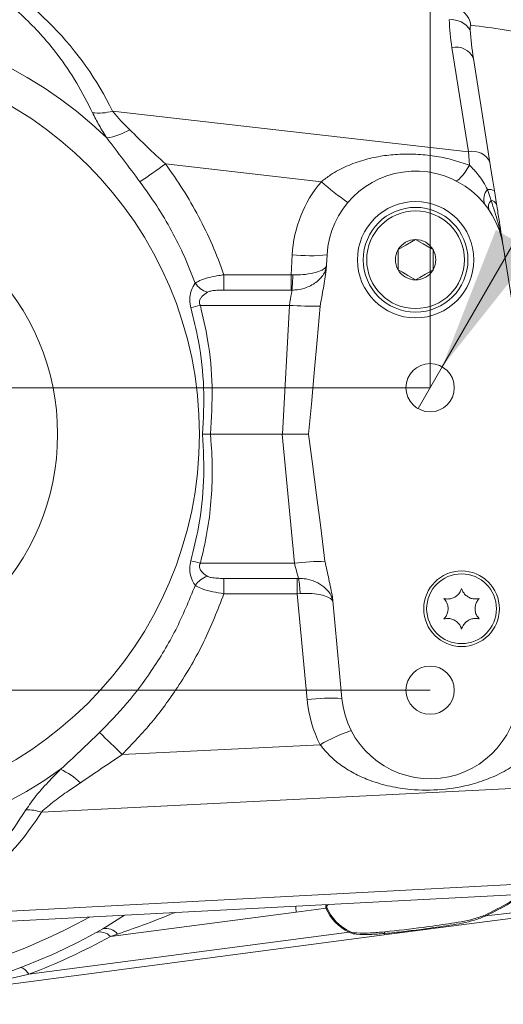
# Model space of a CAD drawing. Header units: millimetres. Extents: x 0 to 8410, y 0 to 5940.
# Tile 111 of 256: x 1046 to 1213, y 5068 to 5406. Entities that reach past the tile are written whole.
import ezdxf

# ---------------------------------------------------------------- set-up
doc = ezdxf.new("R2010")
doc.units = ezdxf.units.MM
doc.header["$LTSCALE"] = 10
doc.styles.add('SLDTEXTSTYLE0', font='TXT', dxfattribs={"width": 0.605})
doc.dimstyles.new('SLDDIMSTYLE15', dxfattribs={"dimtxt": 50, "dimasz": 50, "dimexe": 0, "dimexo": 0.0625, "dimgap": 12.5, "dimtad": 1, "dimtoh": 1, "dimdec": 1, "dimlfac": 0.5, "dimrnd": 1e-09, "dimzin": 12, "dimdsep": 46, "dimtxsty": 'SLDTEXTSTYLE0', "dimsah": 1, "dimcen": 0.09, "dimadec": 0, "dimazin": 0, "dimtfac": 1, "dimtofl": 0, "dimtmove": 0, "dimatfit": 3, "dimfxl": 0, "dimfrac": 2, "dimtolj": 1, "dimtzin": 12, "dimarcsym": 0})
doc.dimstyles.new('SLDDIMSTYLE17', dxfattribs={"dimtxt": 50, "dimasz": 50, "dimexe": 0, "dimexo": 0.0625, "dimgap": 12.5, "dimtad": 0, "dimtih": 1, "dimtoh": 1, "dimdec": 1, "dimlfac": 0.5, "dimrnd": 1e-09, "dimzin": 12, "dimdsep": 46, "dimtxsty": 'SLDTEXTSTYLE0', "dimblk1": 'NONE', "dimsah": 1, "dimcen": 0, "dimadec": 0, "dimazin": 0, "dimtfac": 1, "dimtmove": 0, "dimatfit": 3, "dimldrblk": 'NONE', "dimfxl": 0, "dimfrac": 2, "dimtolj": 1, "dimtzin": 12, "dimarcsym": 0})
doc.dimstyles.new('SLDDIMSTYLE20', dxfattribs={"dimtxt": 50, "dimasz": 50, "dimexe": 0, "dimexo": 0.0625, "dimgap": 12.5, "dimtad": 1, "dimtoh": 1, "dimdec": 1, "dimlfac": 0.5, "dimrnd": 1e-09, "dimzin": 12, "dimdsep": 46, "dimtxsty": 'SLDTEXTSTYLE0', "dimsah": 1, "dimcen": 0.09, "dimadec": 0, "dimazin": 0, "dimtfac": 1, "dimtofl": 0, "dimtmove": 0, "dimatfit": 3, "dimfxl": 0, "dimfrac": 2, "dimtolj": 1, "dimtzin": 12, "dimarcsym": 0})
doc.dimstyles.new('SLDDIMSTYLE21', dxfattribs={"dimtxt": 50, "dimasz": 50, "dimexe": 0, "dimexo": 0.0625, "dimgap": 12.5, "dimtad": 1, "dimtoh": 1, "dimdec": 1, "dimlfac": 0.5, "dimrnd": 1e-09, "dimzin": 12, "dimdsep": 46, "dimtxsty": 'SLDTEXTSTYLE0', "dimsah": 1, "dimcen": 0.09, "dimadec": 0, "dimazin": 0, "dimtol": 1, "dimtp": 0.2, "dimtm": 0.2, "dimtfac": 1, "dimtdec": 1, "dimtofl": 0, "dimtmove": 0, "dimatfit": 3, "dimfxl": 0, "dimfrac": 2, "dimtolj": 1, "dimarcsym": 0})

# ---------------------------------------------------------------- blocks, each defined once
blk = doc.blocks.new('*D62')
at = {"color": 7, "linetype": 'Continuous', "lineweight": 0}
for p, q in [((621.18, 5279.85), (621.18, 5414.75)), ((1187.38, 5279.85), (606.18, 5279.85)), ((621.18, 5279.85), (621.18, 5263.85)), ((977.38, 5263.85), (606.18, 5263.85)), ((621.18, 5263.85), (621.18, 5163.85))]:
    blk.add_line(p, q, dxfattribs=at)
for points in [[(621.18, 5279.85), (628.68, 5329.85), (613.68, 5329.85)], [(621.18, 5263.85), (613.68, 5213.85), (628.68, 5213.85)]]:
    blk.add_solid(points, dxfattribs=at)
at = {"color": 7, "linetype": 'Continuous', "lineweight": 0, "insert": (556.73, 5360.73), "char_height": 50, "attachment_point": 1, "rotation": 90, "style": 'SLDTEXTSTYLE0'}
blk.add_mtext('8', dxfattribs=at)
blk = doc.blocks.new('*D63')
at = {"color": 7, "linetype": 'Continuous', "lineweight": 0}
for p, q in [((523.14, 5279.85), (523.14, 5569.76)), ((1187.38, 5279.85), (508.14, 5279.85)), ((523.14, 5279.85), (523.14, 5175.85)), ((1187.38, 5175.85), (508.14, 5175.85)), ((523.14, 5175.85), (523.14, 5075.85))]:
    blk.add_line(p, q, dxfattribs=at)
for points in [[(523.14, 5279.85), (530.64, 5329.85), (515.64, 5329.85)], [(523.14, 5175.85), (515.64, 5125.85), (530.64, 5125.85)]]:
    blk.add_solid(points, dxfattribs=at)
at = {"color": 7, "linetype": 'Continuous', "lineweight": 0, "char_height": 50, "attachment_point": 1, "rotation": 90, "style": 'SLDTEXTSTYLE0'}
for s, insert in [('±0,2', (458.69, 5420.76)), ('52', (458.69, 5325.36))]:
    blk.add_mtext(s, dxfattribs=dict(at, insert=insert))
blk = doc.blocks.new('*D64')
at = {"color": 7, "linetype": 'Continuous', "lineweight": 0}
for p, q in [((977.38, 5263.85), (977.38, 5561.55)), ((1187.38, 5279.85), (1187.38, 5561.55)), ((977.38, 5546.55), (1187.38, 5546.55))]:
    blk.add_line(p, q, dxfattribs=at)
for points in [[(977.38, 5546.55), (1027.38, 5539.05), (1027.38, 5554.05)], [(1187.38, 5546.55), (1137.38, 5554.05), (1137.38, 5539.05)]]:
    blk.add_solid(points, dxfattribs=at)
at = {"color": 7, "linetype": 'Continuous', "lineweight": 0, "insert": (1025.09, 5611), "char_height": 50, "attachment_point": 1, "style": 'SLDTEXTSTYLE0'}
blk.add_mtext('105', dxfattribs=at)
blk = doc.blocks.new('SW_SYMBOL_HOLE_DEPTH')
at = {"color": 0, "linetype": 'Continuous', "lineweight": 0}
for p, q in [((0, 8750), (8000, 8750)), ((4000, 8750), (4000, 750)), ((1000, 5550), (4000, 750)), ((7000, 5550), (4000, 750))]:
    blk.add_line(p, q, dxfattribs=at)
blk = doc.blocks.new('*D65')
at = {"color": 7, "linetype": 'Continuous', "lineweight": 0}
for p, q in [((1191.52, 5287.04), (1340.87, 5546.36)), ((1340.87, 5546.36), (1691.81, 5546.36)), ((1183.23, 5272.66), (1191.52, 5287.04))]:
    blk.add_line(p, q, dxfattribs=at)
blk.add_solid([(1191.52, 5287.04), (1222.97, 5326.63), (1209.97, 5334.11)], dxfattribs=at)
at = {"color": 7, "linetype": 'Continuous', "lineweight": 0, "xscale": 0.006445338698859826, "yscale": 0.006445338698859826, "zscale": 0.006445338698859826}
blk.add_blockref('SW_SYMBOL_HOLE_DEPTH', (1568.72, 5553.59), dxfattribs=at)
at = {"color": 7, "linetype": 'Continuous', "lineweight": 0, "char_height": 50, "attachment_point": 1, "style": 'SLDTEXTSTYLE0'}
for s, insert in [('2x M', (1381.75, 5610.81)), ('8', (1530.58, 5610.81)), ('8', (1637.79, 5610.95))]:
    blk.add_mtext(s, dxfattribs=dict(at, insert=insert))
blk = doc.blocks.new('_NONE')

msp = doc.modelspace()

# ---------------------------------------------------------------- linework, layer by layer
at = {"color": 8, "linetype": 'Continuous', "lineweight": 0}
for p, q in [((1200.544536, 5360.99181), (1194.87673, 5396.776531)), ((1078.245461, 5374.945615), (1200.544536, 5360.99181)), ((1149.99336, 5350.682352), (1096.412837, 5356.795643)), ((1207.119286, 5347.951386), (1208.324849, 5344.180797)), ((1139.604508, 5318.687532), (1139.981806, 5325.55208)), ((1116.534411, 5318.687532), (1139.604508, 5318.687532)), ((1116.534411, 5313.425754), (1116.534411, 5318.687532)), ((1139.604508, 5318.687532), (1140.18172, 5318.669293)), ((1139.604508, 5313.425754), (1139.604508, 5318.687532)), ((1139.604508, 5313.425754), (1116.534411, 5313.425754)), ((1139.893472, 5313.424323), (1139.604508, 5313.425754)), ((1139.026105, 5308.163975), (1108.409106, 5308.163975)), ((1136.590421, 5263.849948), (1139.026105, 5308.163975)), ((1140.715539, 5219.53604), (1136.580526, 5263.849948)), ((1108.409106, 5219.53604), (1140.715539, 5219.53604)), ((1116.534411, 5214.274261), (1141.697585, 5214.274261)), ((1116.534411, 5209.012483), (1116.534411, 5214.274261)), ((1141.697585, 5214.274261), (1142.187416, 5214.278315)), ((1141.697585, 5209.012483), (1141.697585, 5214.274261)), ((1141.697585, 5209.012483), (1116.534411, 5209.012483)), ((1141.697585, 5209.012483), (1142.673909, 5209.064816)), ((1145.101487, 5172.533248), (1141.697585, 5209.012483)), ((1081.561863, 5153.708432), (1149.600207, 5157.095407)), ((1231.451332, 5142.800901), (1053.797781, 5133.957241)), ((1013.749539, 5098.360274), (1268.575727, 5111.792658)), ((1076.358497, 5094.737623), (1082.388937, 5098.46339)), ((1141.317427, 5099.567864), (1077.487766, 5091.178868)), ((1049.505889, 5078.212831), (1159.534275, 5092.673634)), ((1079.926192, 5091.979955), (1077.487766, 5091.178868)), ((1171.676456, 5092.199657), (1171.594083, 5091.690038))]:
    msp.add_line(p, q, dxfattribs=at)
at = {"color": 7, "linetype": 'Continuous', "lineweight": 0}
for p, q in [((1202.250778, 5393.076036), (1207.918465, 5357.291315)), ((1212.460339, 5328.614805), (1221.249401, 5273.123358)), ((1151.677787, 5320.320104), (1151.96377, 5325.521563)), ((1176.37664, 5320.385907), (1176.37664, 5327.314113)), ((1188.376605, 5327.314113), (1188.376605, 5320.385907)), ((1109.18957, 5263.849948), (1111.859738, 5263.849948)), ((1111.859738, 5263.849948), (1136.580526, 5263.849948)), ((1136.580526, 5263.849948), (1136.590421, 5263.849948)), ((1157.049596, 5173.020099), (1153.800785, 5207.836245)), ((1266.658723, 5108.176563), (996.828258, 5093.953345)), ((1171.594202, 5091.690157), (1002.916872, 5069.521163)), ((1074.860274, 5093.811963), (1076.358497, 5094.737623))]:
    msp.add_line(p, q, dxfattribs=at)
at = {"color": 8, "linetype": 'Continuous', "lineweight": 0, "flags": 128}
for points in [[(1200.925171, 5356.302712), (1200.792849, 5357.930873), (1200.665652, 5359.49621), (1200.544536, 5360.99181)], [(1200.925171, 5356.302712), (1200.127661, 5355.053041), (1199.357211, 5353.936885), (1198.628962, 5352.976416), (1197.957456, 5352.190707), (1197.356164, 5351.595376), (1196.837008, 5351.202343), (1196.410238, 5351.019238), (1196.08432, 5351.049994)], [(1139.026105, 5308.163975), (1139.211714, 5309.289549), (1139.38874, 5310.363148), (1139.550864, 5311.346505), (1139.692246, 5312.204097), (1139.807879, 5312.905167), (1139.893472, 5313.424323)], [(1142.187416, 5214.278315), (1142.041862, 5214.798067), (1141.845643, 5215.499137), (1141.605675, 5216.356371), (1141.33054, 5217.339013), (1141.030252, 5218.411658), (1140.715539, 5219.53604)], [(1151.557385, 5100.954268), (1148.204028, 5100.491021), (1144.790351, 5100.028728), (1141.317427, 5099.567864)], [(1049.505889, 5078.212831), (1049.048125, 5078.804825), (1048.607647, 5079.313133), (1048.187911, 5079.734061), (1047.791898, 5080.064509), (1047.422587, 5080.301974), (1047.082483, 5080.444906), (1046.774208, 5080.492232), (1046.499908, 5080.443476)]]:
    msp.add_lwpolyline(points, dxfattribs=at)
at = {"color": 7, "linetype": 'Continuous', "lineweight": 0, "flags": 128}
for points in [[(1207.918465, 5357.291315), (1208.392202, 5354.300235), (1208.913266, 5351.010178), (1209.465801, 5347.521756)], [(1209.465801, 5347.521756), (1209.930002, 5344.590877), (1210.186898, 5342.969153)], [(1176.37664, 5327.314113), (1178.999841, 5328.828667), (1180.935919, 5329.946492), (1182.376563, 5330.778215)], [(1182.376563, 5330.778215), (1184.999764, 5329.263661), (1186.935961, 5328.145836), (1188.376605, 5327.314113)], [(1182.376563, 5316.921804), (1179.753363, 5318.436358), (1177.817285, 5319.554184), (1176.37664, 5320.385907)], [(1188.376605, 5320.385907), (1185.753405, 5318.871353), (1183.817207, 5317.753528), (1182.376563, 5316.921804)], [(1145.534932, 5263.880227), (1146.555483, 5274.186943), (1147.570669, 5284.986947), (1148.576796, 5296.242927), (1149.570524, 5307.915781)], [(1151.21895, 5220.184777), (1149.787962, 5231.764768), (1148.360312, 5242.932532), (1146.941006, 5253.649805), (1145.534932, 5263.880227)], [(1264.302074, 5103.874538), (1248.480975, 5101.795171), (1222.839772, 5098.425243), (1171.594083, 5091.690038)]]:
    msp.add_lwpolyline(points, dxfattribs=at)
at = {"color": 8, "linetype": 'Continuous', "lineweight": 0}
msp.add_circle((977.376624, 5263.850015), 130.719262, dxfattribs=at)
at = {"color": 7, "linetype": 'Continuous', "lineweight": 0}
for centre, radius in [((977.376578, 5263.84998), 82.000012), ((1182.376612, 5323.85), 20.00003), ((1182.376606, 5323.850008), 17.99998), ((1182.376584, 5323.850018), 16.799997), ((1187.376566, 5279.850044), 8.299974), ((1198.176639, 5203.849979), 13.00002), ((1198.176588, 5203.850011), 12.000002), ((1187.37658, 5175.850036), 8.299951)]:
    msp.add_circle(centre, radius, dxfattribs=at)
for centre, radius, start, end in [((977.376589, 5263.849877), 196.000069, 54.04763149, 148.38601149), ((1182.376597, 5323.850111), 30.458723, 8.9998091, 176.85425986), ((1182.376365, 5323.85049), 6.927726, 89.99836345, 150.00229157), ((1182.376658, 5323.850105), 6.928111, 29.99954807, 90.00078277), ((1182.376051, 5323.85001), 6.927694, 149.99755546, 210.00244454), ((1182.376304, 5323.85001), 6.928464, 330.0012347, 29.9987653), ((1182.376365, 5323.84953), 6.927726, 209.99770843, 270.00163655), ((1182.376658, 5323.849915), 6.928111, 269.99921723, 330.00045193), ((1187.376611, 5175.849942), 30.458757, 185.33088877, 356.85419654), ((977.376574, 5263.849909), 195.999936, 211.61393372, 299.82588716)]:
    msp.add_arc(centre, radius, start, end, dxfattribs=at)
at = {"color": 8, "linetype": 'Continuous', "lineweight": 0}
for centre, radius, start, end in [((977.376583, 5263.849952), 190.249292, 57.2789008, 149.75758006), ((978.109482, 5326.087188), 111.419747, 26.00871096, 62.80379875), ((1193.791468, 5403.189555), 7.711647, 9.19994912, 82.70711715), ((1194.585479, 5398.576579), 7.826732, 33.31440408, 94.83144472), ((1274.603576, 5409.517339), 80.738455, 182.2301573, 189.07942387), ((977.376596, 5263.850007), 141.992954, 45.839385, 305.77264544), ((1313.274611, 5410.783324), 112.427041, 184.03347898, 189.06183183), ((1179.529396, 5199.012892), 206.571053, 77.53248439, 83.92135597), ((1196.340986, 5390.496931), 6.448056, 23.57704609, 103.12550852), ((1073.524278, 5390.676306), 16.423892, 262.35073522, 286.70584302), ((1072.619637, 5388.131018), 22.716702, 279.32143667, 300.45030447), ((1202.008781, 5354.712379), 6.447889, 23.57605276, 103.12575922), ((966.645977, 5532.037129), 218.05737, 303.71013281, 306.52006181), ((1182.377, 5323.221788), 42.459189, 139.70284064, 176.85384871), ((1198.774254, 5403.8352), 72.144306, 227.45591962, 236.68136314), ((1210.520347, 5344.656598), 4.735277, 135.90929279, 201.14389302), ((1207.788795, 5344.985244), 3.040764, 56.52945452, 102.71949031), ((1210.455282, 5341.945886), 3.087648, 133.62896631, 196.1862706), ((1208.261117, 5342.046236), 2.135512, 25.60574593, 88.28980731), ((1146.11906, 5382.966872), 57.741876, 263.89863561, 275.80950495), ((1082.881526, 5319.187937), 57.302541, 354.22730476, 359.48141066), ((1113.341375, 5320.380231), 8.103139, 214.29309261, 251.98694268), ((1083.075944, 5404.968112), 100.06403, 282.75041998, 284.66514768), ((1147.356139, 5437.950414), 130.053486, 266.32764375, 270.97560679), ((1083.075944, 5122.731903), 100.06403, 75.33485232, 77.24958002), ((1153.986982, 5090.016408), 130.197797, 91.2182118, 95.85048818), ((1113.341901, 5207.319083), 8.103969, 108.01505957, 145.70490514), ((1108.583781, 5208.513173), 34.094591, 0.92707298, 9.73506282), ((1153.413672, 5115.395146), 57.739546, 86.389632, 98.27705972), ((1187.375502, 5176.477857), 42.457652, 185.3308612, 207.16229537), ((977.376627, 5263.850155), 190.249376, 210.2424374, 299.22938955), ((909.743281, 4984.396119), 241.222479, 44.57905884, 47.15730023), ((1180.814546, 5102.55818), 62.838238, 109.07676707, 119.78463021), ((1048.681208, 5123.889808), 27.380953, 47.37200798, 64.70278177), ((973.607753, 5183.848199), 94.44336, 295.15291417, 328.11181441), ((1049.168017, 5119.385858), 15.28921, 72.37339094, 92.73939029), ((1067.575712, 5095.209731), 73.870385, 3.38224518, 4.93307475), ((1150.950916, 5103.421526), 2.540701, 283.80991745, 292.18702939), ((1166.124164, 5107.004257), 15.773186, 202.5544715, 245.3048216), ((1166.295908, 5107.043332), 15.576814, 202.55334186, 245.3063128), ((1207.785662, 5099.950148), 2.073666, 223.76748819, 234.34795328), ((1073.945923, 5087.917717), 4.814536, 42.63730827, 106.03191894), ((1075.942298, 5088.883793), 5.045556, 37.85326373, 102.38330619), ((1158.136133, 5094.566039), 2.35287, 306.45765101, 314.6075809), ((975.45016, 5274.708503), 209.987619, 290.65053522, 299.07289786)]:
    msp.add_arc(centre, radius, start, end, dxfattribs=at)
for points, knots in [([(1071.338117, 5374.398563), (1069.613795, 5377.836137), (1066.104035, 5384.833127), (1060.163644, 5393.519274), (1054.211619, 5400.763915), (1048.463069, 5406.716455), (1042.020452, 5412.326497), (1034.684722, 5417.713035), (1029.246723, 5420.720217), (1026.38334, 5422.303651)], [0, 0, 0, 0, 0.1723609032, 0.3508310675, 0.4705096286, 0.5927050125, 0.7215230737, 0.8533677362, 1, 1, 1, 1]), ([(1201.403915, 5404.422496), (1201.332726, 5404.390925), (1201.239123, 5404.349414), (1201.127939, 5404.075624), (1201.089238, 5403.592379), (1201.112594, 5403.137266), (1201.126039, 5402.875278)], [0, 0, 0, 0, 0.1320412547, 0.1736154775, 0.524287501, 1, 1, 1, 1]), ([(1076.29913, 5365.714286), (1075.378721, 5367.155146), (1073.581764, 5369.968205), (1072.073729, 5372.946005), (1071.338117, 5374.398563)], [0, 0, 0, 0, 0.5122041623, 1, 1, 1, 1]), ([(1078.245461, 5374.945615), (1079.145528, 5373.87108), (1081.008375, 5371.647141), (1083.06785, 5369.603745), (1084.132254, 5368.547652)], [0, 0, 0, 0, 0.4831675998, 1, 1, 1, 1]), ([(1087.665975, 5350.644801), (1085.775724, 5353.165699), (1082.001095, 5358.199662), (1078.197813, 5363.212011), (1076.29913, 5365.714286)], [0, 0, 0, 0, 0.5007779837, 1, 1, 1, 1]), ([(1084.132254, 5368.547652), (1086.109048, 5366.588662), (1090.13413, 5362.599831), (1094.295298, 5358.753147), (1096.412837, 5356.795643)], [0, 0, 0, 0, 0.4911189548, 1, 1, 1, 1]), ([(1149.99336, 5350.682352), (1151.034317, 5351.485713), (1153.727465, 5353.564155), (1158.613737, 5356.118232), (1164.387302, 5358.198805), (1170.262068, 5359.512961), (1176.279131, 5360.188549), (1182.501441, 5360.228421), (1188.812878, 5359.59071), (1195.00653, 5358.352355), (1198.955203, 5356.984918), (1200.925171, 5356.302712)], [0, 0, 0, 0, 0.073705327, 0.190689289, 0.3074060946, 0.4173308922, 0.5276666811, 0.6465906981, 0.7657484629, 0.8831334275, 1, 1, 1, 1]), ([(1096.412837, 5356.795643), (1098.465828, 5353.880061), (1102.571605, 5348.049188), (1107.923661, 5338.687216), (1112.699343, 5328.929023), (1115.256089, 5322.101272), (1116.534411, 5318.687532)], [0, 0, 0, 0, 0.2472525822, 0.4944804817, 0.7472502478, 1, 1, 1, 1]), ([(1200.925171, 5356.302712), (1201.972659, 5355.264591), (1204.457248, 5352.802219), (1206.143784, 5349.728971), (1207.119286, 5347.951386)], [0, 0, 0, 0, 0.4215940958, 1, 1, 1, 1]), ([(1106.646835, 5315.814708), (1105.4488, 5318.870705), (1103.052675, 5324.982838), (1098.589928, 5333.84801), (1093.542381, 5342.477408), (1089.624801, 5347.922303), (1087.665975, 5350.644801)], [0, 0, 0, 0, 0.2473073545, 0.4946258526, 0.7473081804, 1, 1, 1, 1]), ([(1208.324849, 5344.180797), (1209.157988, 5341.632665), (1210.406664, 5337.813624), (1211.734303, 5332.623993), (1212.245757, 5329.976242), (1212.457163, 5328.634952), (1212.460339, 5328.614805)], [0, 0, 0, 0, 0.4986471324, 0.7473530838, 0.996205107, 1, 1, 1, 1]), ([(1139.893472, 5313.424323), (1140.223717, 5313.428259), (1141.711033, 5313.445985), (1144.61866, 5314.013423), (1148.131676, 5315.794638), (1150.8484, 5318.563612), (1151.704789, 5320.892343), (1151.769146, 5321.981245), (1151.769578, 5321.988557)], [0, 0, 0, 0, 0.062354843, 0.2808252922, 0.5525071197, 0.7940103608, 0.9986168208, 1, 1, 1, 1]), ([(1140.18172, 5318.669293), (1140.510914, 5318.660637), (1141.969042, 5318.622297), (1144.712587, 5318.760313), (1147.990193, 5319.346019), (1150.380771, 5320.24557), (1151.514062, 5321.20705), (1151.754471, 5321.740342), (1151.769385, 5321.985378), (1151.769578, 5321.988557)], [0, 0, 0, 0, 0.0782509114, 0.3466037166, 0.6505221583, 0.8691558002, 0.9416711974, 0.9992431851, 1, 1, 1, 1]), ([(1106.646835, 5315.814708), (1107.345323, 5316.20783), (1108.88223, 5317.072829), (1111.651338, 5317.807399), (1114.248806, 5318.349153), (1115.929186, 5318.59793), (1116.534411, 5318.687532)], [0, 0, 0, 0, 0.2311383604, 0.5085814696, 0.8230050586, 1, 1, 1, 1]), ([(1105.160534, 5307.371591), (1105.059227, 5307.796508), (1104.780771, 5308.964457), (1104.741541, 5311.013861), (1105.254372, 5313.515416), (1106.167543, 5315.02328), (1106.646835, 5315.814708)], [0, 0, 0, 0, 0.1478763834, 0.4064608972, 0.6884713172, 1, 1, 1, 1]), ([(1110.835611, 5312.674258), (1110.214022, 5312.269281), (1109.328774, 5311.692525), (1108.545753, 5310.694627), (1108.207083, 5310.00077), (1108.094007, 5309.387316), (1108.154324, 5308.742743), (1108.313642, 5308.380833), (1108.409106, 5308.163975)], [0, 0, 0, 0, 0.3878993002, 0.5524342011, 0.6622488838, 0.7928623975, 0.8758822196, 1, 1, 1, 1]), ([(1116.534411, 5313.425754), (1116.173253, 5313.423517), (1115.18302, 5313.417385), (1113.667229, 5313.327054), (1112.09244, 5313.173144), (1111.215766, 5312.825157), (1110.835611, 5312.674258)], [0, 0, 0, 0, 0.1871333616, 0.5130877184, 0.7888592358, 1, 1, 1, 1]), ([(1108.409106, 5308.163975), (1109.316105, 5304.224672), (1111.429641, 5295.045097), (1112.893663, 5280.15006), (1112.206358, 5269.3145), (1111.859738, 5263.849948)], [0, 0, 0, 0, 0.2714680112, 0.6325892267, 1, 1, 1, 1]), ([(1109.18957, 5263.849948), (1109.442211, 5269.151911), (1109.951895, 5279.84819), (1108.313205, 5294.473535), (1106.096214, 5303.543583), (1105.160534, 5307.371591)], [0, 0, 0, 0, 0.36226765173, 0.73084546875, 1, 1, 1, 1]), ([(1105.160534, 5220.328424), (1106.109313, 5224.216501), (1108.308607, 5233.229156), (1109.945984, 5247.851901), (1109.443116, 5258.487475), (1109.18957, 5263.849948)], [0, 0, 0, 0, 0.273344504, 0.6336191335, 1, 1, 1, 1]), ([(1111.859738, 5263.849948), (1111.93202, 5263.116099), (1112.346043, 5258.912675), (1112.658971, 5251.196091), (1112.19668, 5240.63434), (1110.877132, 5230.028054), (1109.231799, 5223.033452), (1108.409106, 5219.53604)], [0, 0, 0, 0, 0.0495180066, 0.2836349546, 0.5177595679, 0.7588721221, 1, 1, 1, 1]), ([(1106.646835, 5211.885307), (1106.447126, 5212.179189), (1105.720844, 5213.24795), (1104.983285, 5215.223905), (1104.653526, 5217.831131), (1104.985705, 5219.467298), (1105.160534, 5220.328424)], [0, 0, 0, 0, 0.1203446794, 0.4376572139, 0.704034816, 1, 1, 1, 1]), ([(1108.409106, 5219.53604), (1108.306083, 5219.297418), (1108.120467, 5218.867496), (1108.101936, 5218.11213), (1108.296992, 5217.474467), (1108.866272, 5216.502399), (1109.739163, 5215.69748), (1110.574831, 5215.18552), (1110.835611, 5215.025757)], [0, 0, 0, 0, 0.1359980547, 0.2450252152, 0.3911233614, 0.4817727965, 0.8382808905, 1, 1, 1, 1]), ([(1110.835611, 5215.025757), (1110.897524, 5214.992851), (1111.30764, 5214.774882), (1112.448065, 5214.493113), (1114.296575, 5214.305012), (1115.763069, 5214.284861), (1116.534411, 5214.274261)], [0, 0, 0, 0, 0.0363089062, 0.2405132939, 0.6005273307, 1, 1, 1, 1]), ([(1142.187416, 5214.278315), (1143.057557, 5214.245513), (1145.05541, 5214.170199), (1148.044064, 5213.231485), (1150.913152, 5211.515033), (1153.099057, 5209.161923), (1153.866556, 5207.148518), (1153.955802, 5206.175103), (1153.956472, 5206.167791)], [0, 0, 0, 0, 0.1683170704, 0.3864578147, 0.5986033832, 0.8105266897, 0.9985767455, 1, 1, 1, 1]), ([(1073.771655, 5161.266063), (1076.972158, 5164.568964), (1083.405951, 5171.208601), (1092.210941, 5183.037095), (1100.358824, 5196.497497), (1104.540563, 5206.730909), (1106.646835, 5211.885307)], [0, 0, 0, 0, 0.2266045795, 0.4555305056, 0.7257598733, 1, 1, 1, 1]), ([(1116.534411, 5209.012483), (1115.233912, 5209.217152), (1112.711409, 5209.614136), (1109.503175, 5210.451791), (1107.514753, 5211.296796), (1106.766458, 5211.804194), (1106.646835, 5211.885307)], [0, 0, 0, 0, 0.3807420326, 0.7385030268, 0.9581968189, 1, 1, 1, 1]), ([(1116.534411, 5209.012483), (1114.365305, 5203.453747), (1109.992947, 5192.248769), (1101.358908, 5177.564648), (1091.907414, 5164.578393), (1085.022602, 5157.344594), (1081.561863, 5153.708432)], [0, 0, 0, 0, 0.2710065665, 0.5462793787, 0.7719314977, 1, 1, 1, 1]), ([(1142.673909, 5209.064816), (1143.531754, 5209.096998), (1145.446841, 5209.168843), (1148.286242, 5208.944575), (1150.95704, 5208.399765), (1152.792309, 5207.675527), (1153.726382, 5206.852146), (1153.93477, 5206.388463), (1153.95616, 5206.170971), (1153.956472, 5206.167791)], [0, 0, 0, 0, 0.2109430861, 0.4709177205, 0.697204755, 0.8813652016, 0.9462836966, 0.9992147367, 1, 1, 1, 1]), ([(1060.381472, 5148.645018), (1062.625698, 5150.701509), (1067.148258, 5154.845744), (1071.552784, 5159.115224), (1073.771655, 5161.266063)], [0, 0, 0, 0, 0.4962293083, 1, 1, 1, 1]), ([(1226.891219, 5160.942886), (1225.932868, 5159.48362), (1223.838063, 5156.293894), (1219.493716, 5152.201485), (1214.226608, 5148.553609), (1208.283161, 5145.625414), (1200.664544, 5143.034067), (1191.343883, 5141.392577), (1181.810973, 5141.404962), (1173.579582, 5142.665979), (1167.277294, 5144.485677), (1161.7044, 5146.904012), (1157.080447, 5149.687769), (1152.893581, 5153.025452), (1150.713332, 5155.719806), (1149.600207, 5157.095407)], [0, 0, 0, 0, 0.059220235, 0.1294461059, 0.2012033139, 0.2766022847, 0.3539475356, 0.4742627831, 0.5966655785, 0.6763798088, 0.7568217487, 0.8190500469, 0.8824441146, 0.9399818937, 1, 1, 1, 1]), ([(1081.561863, 5153.708432), (1079.166999, 5152.097548), (1074.383447, 5148.879932), (1069.608802, 5145.649114), (1067.224562, 5144.03579)], [0, 0, 0, 0, 0.50064553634, 1, 1, 1, 1]), ([(1048.437297, 5134.657596), (1049.600783, 5136.331132), (1052.105049, 5139.933221), (1056.306335, 5144.431708), (1059.159127, 5147.381228), (1060.381472, 5148.645018)], [0, 0, 0, 0, 0.3315296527, 0.7135783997, 1, 1, 1, 1]), ([(1067.224562, 5144.03579), (1065.862085, 5143.114096), (1062.827548, 5141.061279), (1058.208262, 5137.876212), (1055.24759, 5135.245481), (1053.797781, 5133.957241)], [0, 0, 0, 0, 0.2936985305, 0.6541318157, 1, 1, 1, 1]), ([(1011.73073, 5100.299213), (1014.924781, 5101.966507), (1021.236635, 5105.261294), (1028.922701, 5111.187761), (1035.128783, 5117.050022), (1041.758187, 5124.415756), (1045.77465, 5130.574657), (1048.437297, 5134.657596)], [0, 0, 0, 0, 0.2116453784, 0.4182383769, 0.5682633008, 0.7137874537, 1, 1, 1, 1]), ([(1206.288158, 5098.515723), (1209.067016, 5099.90439), (1213.345654, 5102.042537), (1217.309398, 5104.712571), (1218.698799, 5105.648492)], [0, 0, 0, 0, 0.6494723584, 1, 1, 1, 1]), ([(1219.453036, 5105.688308), (1217.932702, 5104.661108), (1213.820561, 5101.882778), (1209.377428, 5099.663755), (1206.577003, 5098.265145)], [0, 0, 0, 0, 0.3697184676, 1, 1, 1, 1]), ([(1206.577003, 5098.265145), (1211.930782, 5098.882152), (1231.391285, 5101.124914), (1250.848222, 5103.398433), (1264.952361, 5105.046485)], [0, 0, 0, 0, 0.2751100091, 1, 1, 1, 1]), ([(1151.557385, 5100.954268), (1151.535002, 5101.118822), (1151.487623, 5101.467127), (1151.627672, 5101.875469), (1151.774209, 5102.072935), (1151.811182, 5102.122758)], [0, 0, 0, 0, 0.401044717, 0.8488760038, 1, 1, 1, 1]), ([(1152.267873, 5102.146838), (1152.19855, 5102.071074), (1152.023339, 5101.879581), (1151.846642, 5101.499826), (1151.890194, 5101.205335), (1151.910364, 5101.068948)], [0, 0, 0, 0, 0.2600687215, 0.6573183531, 1, 1, 1, 1]), ([(1099.509298, 5099.365805), (1099.442546, 5099.337341), (1095.809173, 5097.788041), (1089.307556, 5095.243873), (1082.785843, 5092.974871), (1079.926192, 5091.979955)], [0, 0, 0, 0, 0.0103999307, 0.566078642, 1, 1, 1, 1]), ([(1206.577003, 5098.265145), (1205.274638, 5097.746564), (1201.267112, 5096.150829), (1193.954394, 5095.031603), (1185.868488, 5093.796388), (1178.38657, 5092.847155), (1173.91002, 5092.415791), (1171.673238, 5092.200253)], [0, 0, 0, 0, 0.11814226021, 0.36353729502, 0.62022875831, 0.81024102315, 1, 1, 1, 1]), ([(1171.778976, 5092.764113), (1176.200361, 5093.240278), (1183.534681, 5094.030154), (1193.720515, 5095.572334), (1200.921234, 5096.62564), (1204.993508, 5098.059783), (1206.288158, 5098.515723)], [0, 0, 0, 0, 0.3803964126, 0.6310124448, 0.882692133, 1, 1, 1, 1]), ([(1171.676456, 5092.199419), (1170.044584, 5092.066723), (1166.813237, 5091.803964), (1162.909084, 5091.805247), (1160.431947, 5092.185902), (1159.683113, 5092.592766), (1159.534275, 5092.673634)], [0, 0, 0, 0, 0.3999871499, 0.7920335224, 0.9586646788, 1, 1, 1, 1]), ([(1159.788429, 5092.890952), (1159.935016, 5092.827421), (1160.691401, 5092.499605), (1163.100179, 5092.25645), (1166.94913, 5092.327524), (1170.140594, 5092.615226), (1171.778976, 5092.762921)], [0, 0, 0, 0, 0.039632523, 0.2045030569, 0.5916205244, 1, 1, 1, 1]), ([(1171.778976, 5092.762921), (1171.770713, 5092.648621), (1171.756819, 5092.456452), (1171.697424, 5092.273538), (1171.673357, 5092.199419)], [0, 0, 0, 0, 0.5947920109, 1, 1, 1, 1]), ([(1049.505889, 5078.212831), (1041.736723, 5076.416091), (1028.643263, 5073.388025), (1015.350536, 5071.429032), (1009.945213, 5070.632432)], [0, 0, 0, 0, 0.5933623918, 1, 1, 1, 1])]:
    msp.add_open_spline(points, degree=3, knots=knots, dxfattribs=at)
at = {"color": 7, "linetype": 'Continuous', "lineweight": 0}
for points, knots in [([(1210.186898, 5342.969153), (1210.44603, 5341.331539), (1211.201335, 5336.558292), (1211.964315, 5331.774324), (1212.458511, 5328.626448), (1212.460339, 5328.614805)], [0, 0, 0, 0, 0.3422471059, 0.9975672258, 1, 1, 1, 1]), ([(1149.570524, 5307.915781), (1149.952865, 5309.979692), (1150.716896, 5314.104), (1151.357672, 5318.249246), (1151.677787, 5320.320104)], [0, 0, 0, 0, 0.500425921, 1, 1, 1, 1]), ([(1136.590421, 5263.849948), (1137.915519, 5263.847553), (1140.416247, 5263.843034), (1143.397707, 5263.867646), (1145.054121, 5263.877397), (1145.534932, 5263.880227)], [0, 0, 0, 0, 0.44443242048, 0.83873413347, 1, 1, 1, 1]), ([(1153.800785, 5207.836245), (1153.401212, 5209.898366), (1152.601173, 5214.027207), (1151.680033, 5218.13073), (1151.21895, 5220.184777)], [0, 0, 0, 0, 0.49944303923, 1, 1, 1, 1]), ([(1198.176562, 5210.849975), (1197.962685, 5210.302353), (1197.580623, 5209.324102), (1196.502577, 5208.225468), (1195.317687, 5207.522347), (1194.008128, 5207.179156), (1192.925215, 5207.172311), (1192.307844, 5207.307601), (1192.114412, 5207.34999)], [0, 0, 0, 0, 0.22580389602, 0.40336745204, 0.58562454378, 0.75487560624, 0.92319876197, 1, 1, 1, 1]), ([(1204.238832, 5207.34999), (1203.657587, 5207.261438), (1202.619322, 5207.10326), (1201.128788, 5207.487408), (1199.92742, 5208.162017), (1198.975524, 5209.124614), (1198.428087, 5210.058976), (1198.236566, 5210.661273), (1198.176562, 5210.849975)], [0, 0, 0, 0, 0.2258207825, 0.4033793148, 0.5856325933, 0.754881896, 0.9232038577, 1, 1, 1, 1]), ([(1192.114412, 5207.34999), (1192.481675, 5206.890964), (1193.137745, 5206.070972), (1193.550412, 5204.588115), (1193.566782, 5203.210396), (1193.209313, 5201.904674), (1192.673798, 5200.963382), (1192.247882, 5200.496369), (1192.114412, 5200.35002)], [0, 0, 0, 0, 0.2257915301, 0.4033485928, 0.58562083, 0.7548603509, 0.9231799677, 1, 1, 1, 1]), ([(1204.238832, 5200.35002), (1203.871518, 5200.80904), (1203.215368, 5201.629007), (1202.802728, 5203.111895), (1202.786298, 5204.489636), (1203.143967, 5205.795316), (1203.679442, 5206.736629), (1204.10536, 5207.203641), (1204.238832, 5207.34999)], [0, 0, 0, 0, 0.2257973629, 0.403352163, 0.5856220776, 0.7548634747, 0.9231809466, 1, 1, 1, 1]), ([(1192.114412, 5200.35002), (1192.695619, 5200.438572), (1193.733848, 5200.596755), (1195.224352, 5200.212565), (1196.425808, 5199.538073), (1197.377593, 5198.575347), (1197.92504, 5197.641036), (1198.116559, 5197.038738), (1198.176562, 5196.850036)], [0, 0, 0, 0, 0.225808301, 0.4033691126, 0.5856381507, 0.7548787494, 0.9232028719, 1, 1, 1, 1]), ([(1198.176562, 5196.850036), (1198.390497, 5197.397643), (1198.772647, 5198.375829), (1199.850557, 5199.474625), (1201.03551, 5200.1776), (1202.345067, 5200.520883), (1203.42799, 5200.527705), (1204.0454, 5200.392408), (1204.238832, 5200.35002)], [0, 0, 0, 0, 0.225808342, 0.4033595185, 0.5856281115, 0.754862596, 0.9231995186, 1, 1, 1, 1])]:
    msp.add_open_spline(points, degree=3, knots=knots, dxfattribs=at)

# ---------------------------------------------------------------- dimensions: what is measured, and where the dimension line sits
dim = msp.add_linear_dim(base=(1187.376596, 5546.549517), p1=(977.376596, 5263.850007), p2=(1187.376596, 5279.850007), dimstyle='SLDDIMSTYLE15', dxfattribs=at)
dim.commit()
dim.dimension.update_dxf_attribs({"geometry": '*D64', "text_midpoint": (1082.376596, 5546.549517), "dimtype": 160})
dim = msp.add_diameter_dim_2p(p1=(1183.234136, 5272.657648), p2=(1191.519056, 5287.042366), text='2x M<>{\\fGDT;x}8', dimstyle='SLDDIMSTYLE17', override={"dimpost": '<>'}, dxfattribs=at)
dim.commit()
dim.dimension.update_dxf_attribs({"geometry": '*D65', "text_midpoint": (1528.841317, 5584.71364), "dimtype": 163})
for base, p2, dimstyle, picture, middle in [((523.140599, 5175.850007), (1187.376596, 5175.850007), 'SLDDIMSTYLE21', '*D63', (523.140599, 5439.622158)), ((621.180379, 5263.850007), (977.376596, 5263.850007), 'SLDDIMSTYLE20', '*D62', (621.180379, 5379.804024))]:
    dim = msp.add_linear_dim(base=base, p1=(1187.376596, 5279.850007), p2=p2, angle=90, dimstyle=dimstyle, dxfattribs=at)
    dim.commit()
    dim.dimension.update_dxf_attribs({"geometry": picture, "text_midpoint": middle, "dimtype": 160})

doc.saveas('drawing.dxf')
